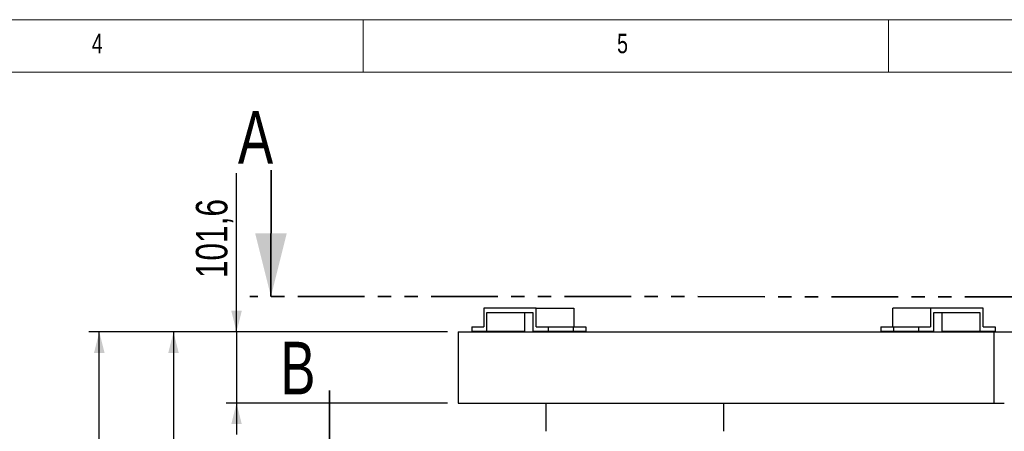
# Model space of a CAD drawing. Header units: millimetres. Extents: x 5 to 589, y 5 to 415.
# Tile 37 of 95: x 164 to 258, y 376 to 415. Entities that reach past the tile are written whole.
import ezdxf

# ---------------------------------------------------------------- set-up
doc = ezdxf.new("R2010")
doc.units = ezdxf.units.MM
doc.linetypes.add('PHANTOM', pattern=[12.7, 6.35, -1.27, 1.27, -1.27, 1.27, -1.27])
doc.layers.add('COTES', color=1, linetype='Continuous')
doc.layers.add('NOTES', color=6, linetype='Continuous')
doc.layers.add('TRAIT-FORT', color=4, linetype='Continuous', lineweight=25)
doc.styles.add('SLDTEXTSTYLE0', font='TXT', dxfattribs={"width": 0.75})
doc.dimstyles.new('SLDDIMSTYLE0', dxfattribs={"dimtxt": 3, "dimasz": 2, "dimexe": 0, "dimexo": 0.0625, "dimgap": 0.75, "dimtad": 1, "dimdec": 1, "dimlfac": 15, "dimrnd": 1e-09, "dimzin": 12, "dimdsep": 46, "dimtxsty": 'SLDTEXTSTYLE0', "dimsah": 1, "dimcen": 0.09, "dimadec": 0, "dimazin": 3, "dimtfac": 1, "dimtdec": 1, "dimtofl": 0, "dimtmove": 0, "dimatfit": 3, "dimfxl": 0, "dimfrac": 2, "dimtolj": 1, "dimtzin": 12, "dimarcsym": 0})
doc.dimstyles.new('SLDDIMSTYLE1', dxfattribs={"dimtxt": 3, "dimasz": 2, "dimexe": 0, "dimexo": 0.0625, "dimgap": 0.75, "dimtad": 1, "dimdec": 1, "dimlfac": 15, "dimrnd": 1e-09, "dimzin": 12, "dimdsep": 46, "dimtxsty": 'SLDTEXTSTYLE0', "dimsah": 1, "dimcen": 0.09, "dimadec": 0, "dimazin": 3, "dimtfac": 1, "dimtdec": 1, "dimtmove": 0, "dimatfit": 0, "dimfxl": 0, "dimfrac": 2, "dimtolj": 1, "dimtzin": 12, "dimarcsym": 0})

# ---------------------------------------------------------------- blocks, each defined once
blk = doc.blocks.new('_D')
at = {"layer": 'COTES', "color": 1}
for p, q in [((205.038, 385.329), (177.943, 385.329)), ((178.943, 385.329), (178.943, 357.809)), ((205.184, 357.809), (177.943, 357.809))]:
    blk.add_line(p, q, dxfattribs=at)
for points in [[(178.943, 385.329), (178.443, 383.329), (179.443, 383.329)], [(178.943, 357.809), (179.443, 359.809), (178.443, 359.809)]]:
    blk.add_solid(points, dxfattribs=at)
at = {"layer": 'COTES', "color": 1, "insert": (175.076, 366.582), "char_height": 3, "attachment_point": 1, "rotation": 90, "style": 'SLDTEXTSTYLE0'}
blk.add_mtext('412,8', dxfattribs=at)
blk = doc.blocks.new('_D_2')
at = {"layer": 'COTES', "color": 1}
for p, q in [((184.943, 385.329), (184.943, 400.405)), ((205.038, 385.329), (183.943, 385.329)), ((184.943, 385.329), (184.943, 378.556)), ((205.038, 378.556), (183.943, 378.556)), ((184.943, 378.556), (184.943, 375.556))]:
    blk.add_line(p, q, dxfattribs=at)
for points in [[(184.943, 385.329), (185.443, 387.329), (184.443, 387.329)], [(184.943, 378.556), (184.443, 376.556), (185.443, 376.556)]]:
    blk.add_solid(points, dxfattribs=at)
at = {"layer": 'COTES', "color": 1, "insert": (181.076, 390.43), "char_height": 3, "attachment_point": 1, "rotation": 90, "style": 'SLDTEXTSTYLE0'}
blk.add_mtext('101,6', dxfattribs=at)
blk = doc.blocks.new('_D_4')
at = {"layer": 'COTES', "color": 1}
for p, q in [((205.038, 385.329), (170.877, 385.329)), ((171.877, 318.663), (171.877, 385.329)), ((204.517, 318.663), (170.877, 318.663))]:
    blk.add_line(p, q, dxfattribs=at)
for points in [[(171.877, 385.329), (171.377, 383.329), (172.377, 383.329)], [(171.877, 318.663), (172.377, 320.663), (171.377, 320.663)]]:
    blk.add_solid(points, dxfattribs=at)
at = {"layer": 'COTES', "color": 1, "insert": (168.01, 347.563), "char_height": 3, "attachment_point": 1, "rotation": 90, "style": 'SLDTEXTSTYLE0'}
blk.add_mtext('1000', dxfattribs=at)

msp = doc.modelspace()

# ---------------------------------------------------------------- linework, layer by layer
at = {"color": 7, "linetype": 'Continuous', "lineweight": 18}
for p, q in [((589, 415), (5, 415)), ((197, 415), (197, 410)), ((247, 410), (247, 415)), ((584, 410), (10, 410))]:
    msp.add_line(p, q, dxfattribs=at)
at = {"color": 7, "linetype": 'Continuous', "lineweight": 35}
for p, q in [((188.2238, 400.6852), (188.2208, 388.6852)), ((193.8026, 379.7616), (193.8026, 367.7616))]:
    msp.add_line(p, q, dxfattribs=at)
at = {"color": 7, "linetype": 'PHANTOM', "lineweight": 35}
msp.add_line((387.6148, 388.6346), (186.2208, 388.6857), dxfattribs=at)
at = {"color": 7, "linetype": 'Continuous', "lineweight": 35}
msp.add_solid([(188.2208, 388.6852), (189.7223, 394.6848), (186.7223, 394.6856)], dxfattribs=at)
at = {"layer": 'TRAIT-FORT', "color": 4, "linetype": 'Continuous', "lineweight": 25}
for p, q in [((208.4744, 387.5814), (208.4744, 385.8034)), ((213.4591, 387.5814), (208.4744, 387.5814)), ((208.7737, 387.1581), (213.1598, 387.1581)), ((208.7737, 385.3801), (208.7737, 387.1581)), ((212.3658, 387.1581), (212.3658, 385.3801)), ((213.1598, 387.1581), (213.1598, 385.3801)), ((213.4591, 385.8034), (213.4591, 387.5814)), ((213.4591, 387.5814), (217.0512, 387.5814)), ((217.0512, 387.5814), (217.0512, 385.8034)), ((247.421, 385.8034), (247.421, 387.5814)), ((251.0131, 387.5814), (247.421, 387.5814)), ((251.0131, 387.5814), (251.0131, 385.8034)), ((255.9979, 387.5814), (251.0131, 387.5814)), ((251.3125, 387.1581), (255.6985, 387.1581)), ((251.3125, 385.3801), (251.3125, 387.1581)), ((252.1064, 385.3801), (252.1064, 387.1581)), ((255.6985, 387.1581), (255.6985, 385.3801)), ((255.9979, 385.8034), (255.9979, 387.5814)), ((206.0383, 385.3293), (206.0383, 378.5559)), ((206.0383, 385.3293), (257.0246, 385.3293)), ((207.3267, 385.8034), (207.3267, 385.3801)), ((207.3267, 385.8034), (208.4744, 385.8034)), ((207.3267, 385.3801), (208.7737, 385.3801)), ((208.7737, 385.3801), (212.3658, 385.3801)), ((213.1598, 385.3801), (214.6067, 385.3801)), ((213.4591, 385.8034), (214.6067, 385.8034)), ((214.6067, 385.8034), (214.6067, 385.3801)), ((214.6067, 385.8034), (217.0015, 385.8034)), ((214.6067, 385.3801), (217.0015, 385.3801)), ((217.0015, 385.8034), (217.0015, 385.3801)), ((217.0015, 385.8034), (218.1988, 385.8034)), ((217.0015, 385.3801), (218.1988, 385.3801)), ((218.1988, 385.8034), (218.1988, 385.3801)), ((246.2734, 385.8034), (246.2734, 385.3801)), ((246.2734, 385.8034), (247.4708, 385.8034)), ((246.2734, 385.3801), (247.4708, 385.3801)), ((247.4708, 385.8034), (247.4708, 385.3801)), ((247.4708, 385.8034), (249.8655, 385.8034)), ((247.4708, 385.3801), (249.8655, 385.3801)), ((249.8655, 385.8034), (249.8655, 385.3801)), ((249.8655, 385.8034), (251.0131, 385.8034)), ((249.8655, 385.3801), (251.3125, 385.3801)), ((252.1064, 385.3801), (255.6985, 385.3801)), ((255.6985, 385.3801), (257.1455, 385.3801)), ((255.9979, 385.8034), (257.1455, 385.8034)), ((257.0246, 385.3293), (257.0246, 378.5559)), ((257.0246, 385.3293), (259.0246, 385.3293)), ((257.1455, 385.8034), (257.1455, 385.3801)), ((206.0383, 378.5559), (257.0246, 378.5559)), ((214.3839, 378.5559), (214.3839, 375.8771)), ((231.3172, 375.8771), (231.3172, 378.5559)), ((257.0246, 378.5559), (258.0246, 378.5559))]:
    msp.add_line(p, q, dxfattribs=at)

# ---------------------------------------------------------------- texts
at = {"color": 7, "linetype": 'Continuous', "char_height": 5, "attachment_point": 1, "style": 'SLDTEXTSTYLE0'}
for s, insert in [('A', (185.0813, 406.3248)), ('B', (189.1137, 384.3865))]:
    msp.add_mtext(s, dxfattribs=dict(at, insert=insert))
at = {"layer": 'NOTES', "color": 211, "char_height": 1.8521, "attachment_point": 1, "style": 'SLDTEXTSTYLE0'}
for s, insert in [('4', (171.1667, 413.668)), ('5', (221.1667, 413.668))]:
    msp.add_mtext(s, dxfattribs=dict(at, insert=insert))

# ---------------------------------------------------------------- dimensions: what is measured, and where the dimension line sits
at = {"layer": 'COTES', "color": 1}
for base, p1, p2, dimstyle, picture, middle in [((184.9427, 378.5559), (206.0383, 385.3293), (206.0383, 378.5559), 'SLDDIMSTYLE1', '_D_2', (184.9427, 395.4179)), ((171.8773, 385.3293), (205.5172, 318.6626), (206.0383, 385.3293), 'SLDDIMSTYLE0', '_D_4', (171.8773, 351.9959)), ((178.9427, 357.8093), (206.0383, 385.3293), (206.1839, 357.8093), 'SLDDIMSTYLE0', '_D', (178.9427, 371.5693))]:
    dim = msp.add_linear_dim(base=base, p1=p1, p2=p2, angle=90, dimstyle=dimstyle, dxfattribs=at)
    dim.commit()
    dim.dimension.update_dxf_attribs({"geometry": picture, "text_midpoint": middle, "dimtype": 160})

doc.saveas('drawing.dxf')
